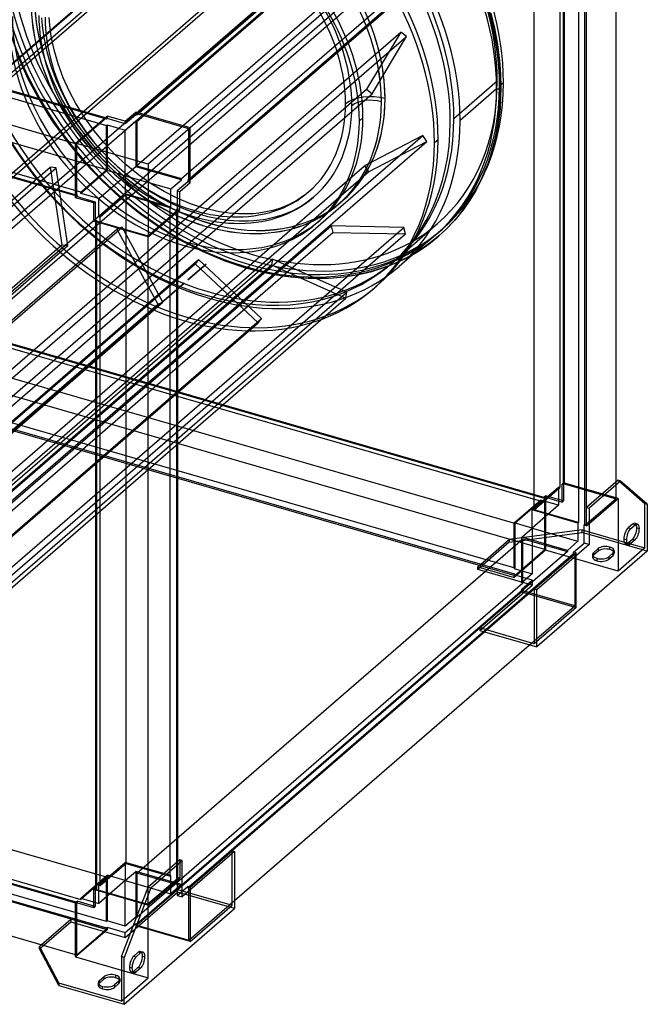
# Model space of a CAD drawing. Header units: millimetres. Extents: x -464 to 464, y -522 to 503.
# Tile 2 of 3: x 30 to 464, y -522 to 159. Entities that reach past the tile are written whole.
import ezdxf

# ---------------------------------------------------------------- set-up
doc = ezdxf.new("R2010")
doc.units = ezdxf.units.MM
doc.layers.add('MAIN-1', color=7, linetype='Continuous')

msp = doc.modelspace()

# ---------------------------------------------------------------- linework, layer by layer
at = {"layer": 'MAIN-1'}
for p, q in [((378.15, 324.72), (111.15, 93.49)), ((111.15, 89.16), (378.15, 320.39)), ((111.9, 95), (378.15, 325.58)), ((414.09, 315.21), (147.84, 84.63)), ((406.15, -161.99), (406.15, 300.47)), ((406.65, 300.9), (406.65, -161.56)), ((403.65, 298.3), (403.65, -164.16)), ((378.15, 289.64), (111.15, 58.41)), ((442.59, -160.37), (442.59, 289.52)), ((141.9, 49.54), (408.9, 280.77)), ((413.23, 279.52), (146.23, 48.29)), ((385.9, -179.53), (385.9, 282.93)), ((147.96, 48.79), (414.09, 279.27)), ((416.65, 274.05), (416.65, -188.4)), ((-95.2, 19.47), (192.3, 268.45)), ((-91.16, 19.85), (196.34, 268.84)), ((420.98, -189.65), (420.98, 272.23)), ((421.84, 271.98), (421.84, -189.9)), ((-126.91, -2.03), (160.59, 246.95)), ((-123.85, 0.15), (163.65, 249.13)), ((-372.48, 225.02), (89.23, 91.73)), ((89.98, 90.65), (-372.48, 224.15)), ((-372.48, 219.82), (89.98, 86.32)), ((-76.58, -34.42), (210.92, 214.57)), ((-72.54, -34.03), (214.96, 214.95)), ((-35.14, -31.27), (252.36, 217.71)), ((-30.82, -32.75), (256.68, 216.23)), ((68.73, 73.69), (-393.23, 207.05)), ((89.98, 55.58), (-372.48, 189.08)), ((-393.23, 171.11), (68.73, 37.75)), ((-392.73, 171.54), (69.73, 38.04)), ((72.23, 40.2), (-390.23, 173.7)), ((-37.86, -82.38), (249.64, 166.6)), ((-33.54, -83.85), (253.96, 165.13)), ((355.85, 164), (358.37, 153.7)), ((45.85, 155.22), (45.43, 160.82)), ((50.83, 155.6), (50.43, 161.01)), ((6.13, -98.13), (293.63, 150.85)), ((46.93, 147.14), (45.85, 155.22)), ((51.86, 147.97), (50.83, 155.6)), ((293.63, 150.85), (270.04, 111.36)), ((297.49, 147.77), (293.63, 150.85)), ((358.37, 153.7), (360.51, 142.44)), ((9.99, -101.21), (297.49, 147.77)), ((48.96, 137.37), (46.93, 147.14)), ((53.81, 138.57), (51.86, 147.97)), ((273.9, 108.28), (297.49, 147.77)), ((51.85, 127.36), (48.96, 137.37)), ((56.6, 128.92), (53.81, 138.57)), ((360.51, 142.44), (361.99, 131.24)), ((35.96, 118.41), (28.89, 134.03)), ((361.99, 131.24), (362.72, 121.79)), ((55.51, 117.48), (51.85, 127.36)), ((60.13, 119.37), (56.6, 128.92)), ((42.75, 105.62), (35.96, 118.41)), ((59.98, 107.58), (55.51, 117.48)), ((64.46, 109.8), (60.13, 119.37)), ((330.37, 91.11), (360.37, 117.09)), ((364.71, 115.84), (361.96, 113.46)), ((362.72, 121.79), (362.96, 112.6)), ((-17.46, -137.62), (270.04, 111.36)), ((68.65, 101.92), (64.46, 109.8)), ((270.04, 111.36), (273.9, 108.28)), ((359.96, 111.73), (334.71, 89.86)), ((362.96, 112.6), (362.31, 97.76)), ((-13.6, -140.7), (273.9, 108.28)), ((50.36, 93.06), (42.75, 105.62)), ((64.1, 99.8), (59.98, 107.58)), ((280.24, 102.7), (280.28, 102.74)), ((68.71, 92.14), (64.1, 99.8)), ((73.35, 94.17), (68.65, 101.92)), ((103.04, 89.19), (110.29, 95.47)), ((110.29, 95.47), (110.29, 93.74)), ((147.96, 84.59), (110.29, 95.47)), ((362.31, 97.76), (360.45, 83.76)), ((53.41, 88.44), (50.36, 93.06)), ((71.09, 88.51), (68.71, 92.14)), ((68.73, 73.98), (90.48, 92.82)), ((89.98, 91.52), (69.23, 73.55)), ((75.23, 91.31), (73.35, 94.17)), ((81.6, 82.52), (75.23, 91.31)), ((89.23, 91.73), (89.98, 91.52)), ((89.98, 90.65), (89.98, 91.52)), ((90.48, 91.08), (89.98, 90.65)), ((90.48, 92.82), (90.48, 91.08)), ((103.04, 89.19), (90.48, 92.82)), ((103.04, 87.46), (90.48, 91.08)), ((110.29, 93.74), (103.04, 87.46)), ((103.04, 83.13), (110.29, 89.41)), ((103.04, 87.46), (103.04, 89.19)), ((111.15, 93.49), (110.29, 93.74)), ((110.29, 89.41), (111.15, 89.16)), ((110.29, 89.41), (110.29, 57.8)), ((111.15, 94.35), (111.9, 95)), ((111.15, 94.35), (111.15, 93.49)), ((147.09, 83.98), (111.15, 94.35)), ((111.15, 89.16), (111.15, 58.41)), ((267.49, 91.66), (264.99, 89.49)), ((63.69, 74.26), (53.41, 88.44)), ((77.65, 79.46), (71.09, 88.51)), ((88.57, 74.13), (81.6, 82.52)), ((89.98, 86.32), (90.48, 86.75)), ((89.98, 55.58), (89.98, 86.32)), ((90.48, 86.75), (90.48, 55.14)), ((90.48, 86.75), (103.04, 83.13)), ((103.04, 51.52), (103.04, 83.13)), ((147.96, 84.59), (118.96, 59.48)), ((147.84, 84.63), (147.09, 83.98)), ((147.09, 48.04), (147.09, 83.98)), ((147.96, 46.92), (147.96, 84.59)), ((360.45, 83.76), (358.56, 74.83)), ((21.5, -169.55), (309, 79.43)), ((24.22, -173.7), (311.72, 75.28)), ((84.83, 70.81), (77.65, 79.46)), ((309, 79.43), (268.61, 58.39)), ((271.34, 54.24), (311.72, 75.28)), ((311.72, 75.28), (309, 79.43)), ((316.96, 74.49), (319.46, 76.66)), ((74.92, 60.73), (63.69, 74.26)), ((68.73, 36.31), (68.73, 73.98)), ((118.96, 59.48), (68.73, 73.98)), ((69.23, 73.55), (68.73, 73.69)), ((69.23, 73.55), (69.23, 37.61)), ((92.55, 62.65), (84.83, 70.81)), ((95.94, 66.34), (88.57, 74.13)), ((358.56, 74.83), (355.1, 62.96)), ((100.74, 55.07), (92.55, 62.65)), ((103.74, 59.09), (95.94, 66.34)), ((355.1, 62.96), (350.79, 51.92)), ((-94.1, -68.19), (51.01, 57.48)), ((-91.87, -70.52), (55.29, 56.92)), ((-18.89, -190.59), (268.61, 58.39)), ((51.01, 57.48), (59.14, 3.81)), ((55.29, 56.92), (51.01, 57.48)), ((63.42, 3.25), (55.29, 56.92)), ((72.23, 40.2), (89.98, 55.58)), ((90.48, 55.14), (72.23, 39.34)), ((86.8, 48.16), (74.92, 60.73)), ((103.04, 51.52), (90.48, 55.14)), ((109.37, 48.09), (100.74, 55.07)), ((110.29, 57.8), (103.04, 51.52)), ((112.24, 52.19), (103.74, 59.09)), ((141.9, 48.67), (110.29, 57.8)), ((111.15, 58.41), (141.9, 49.54)), ((118.96, 59.48), (118.96, 9.25)), ((268.61, 58.39), (271.34, 54.24)), ((-16.16, -194.74), (271.34, 54.24)), ((84.79, 35.71), (103.04, 51.52)), ((99.4, 36.47), (86.8, 48.16)), ((103.04, 51.52), (103.04, 38.96)), ((103.04, 51.52), (134.65, 42.39)), ((118.27, 41.84), (109.37, 48.09)), ((121.01, 46.02), (112.24, 52.19)), ((134.65, 42.39), (141.9, 48.67)), ((141.9, 48.67), (141.9, 49.54)), ((146.23, 48.29), (146.23, 47.42)), ((146.23, 48.29), (147.09, 48.04)), ((147.09, 48.04), (147.96, 48.79)), ((350.79, 51.92), (345.55, 41.42)), ((127.51, 36.26), (118.27, 41.84)), ((129.94, 40.63), (121.01, 46.02)), ((134.65, 29.84), (134.65, 42.39)), ((146.23, 47.42), (138.98, 41.14)), ((138.98, 41.14), (138.98, 28.59)), ((138.98, 41.14), (140.71, 40.64)), ((140.71, 40.64), (147.96, 46.92)), ((147.96, 46.92), (146.23, 47.42)), ((345.55, 41.42), (341.46, 34.63)), ((68.73, 37.75), (69.23, 37.61)), ((69.73, 37.17), (68.73, 36.31)), ((81.29, 32.68), (68.73, 36.31)), ((69.23, 37.61), (69.73, 38.04)), ((69.73, 38.04), (69.73, 37.17)), ((69.73, 37.17), (82.29, 33.55)), ((72.23, 39.34), (72.23, 40.2)), ((84.79, 35.71), (72.23, 39.34)), ((103.04, 38.96), (84.79, 23.16)), ((84.79, 23.16), (84.79, 35.71)), ((103.4, 38.28), (85.65, 22.91)), ((113.16, 25.29), (99.4, 36.47)), ((134.65, 29.84), (103.04, 38.96)), ((134.15, 29.4), (103.4, 38.28)), ((103.4, 38.28), (103.4, -424.18)), ((136.81, 31.51), (127.51, 36.26)), ((138.92, 36.05), (129.94, 40.63)), ((148.1, 32.19), (138.92, 36.05)), ((140.71, 28.09), (140.71, 40.64)), ((222.34, 34.83), (219.49, 33.19)), ((225.05, 36.6), (222.34, 34.83)), ((227.63, 38.49), (225.05, 36.6)), ((230.11, 40.52), (227.63, 38.49)), ((230.7, 34.54), (227.9, 32.49)), ((233.38, 36.74), (230.7, 34.54)), ((253.2, 34.06), (253.16, 34.03)), ((341.46, 34.63), (337.02, 28.25)), ((81.29, 32.68), (82.29, 33.55)), ((81.29, 20.12), (81.29, 32.68)), ((82.29, 33.55), (82.29, 20.99)), ((118.59, 9.93), (139.34, 27.9)), ((118.96, 9.25), (140.71, 28.09)), ((134.15, 29.4), (134.65, 29.84)), ((134.15, -433.05), (134.15, 29.4)), ((146.34, 27.51), (136.81, 31.51)), ((138.98, 28.59), (138.48, 28.15)), ((139.34, 27.9), (138.48, 28.15)), ((138.48, 28.15), (138.48, -434.3)), ((140.71, 28.09), (138.98, 28.59)), ((139.34, 26.9), (139.34, 27.9)), ((155.71, 24.4), (146.34, 27.51)), ((157.09, 29.2), (148.1, 32.19)), ((161.27, 28.08), (157.09, 29.2)), ((168.18, 26.6), (161.27, 28.08)), ((206.14, 27.81), (202.71, 26.94)), ((209.72, 28.92), (206.14, 27.81)), ((213.14, 30.2), (209.72, 28.92)), ((216.4, 31.62), (213.14, 30.2)), ((219.49, 33.19), (216.4, 31.62)), ((221.89, 28.8), (218.54, 27.11)), ((224.96, 30.58), (221.89, 28.8)), ((227.9, 32.49), (224.96, 30.58)), ((250.65, 31.88), (250.69, 31.91)), ((337.02, 28.25), (331.04, 20.87)), ((82.29, 20.99), (81.29, 20.12)), ((82.29, 20.99), (83.15, 20.74)), ((83.15, 20.74), (82.65, 20.31)), ((83.15, 20.74), (83.15, -441.72)), ((85.65, 22.91), (84.79, 23.16)), ((85.65, -439.55), (85.65, 22.91)), ((127.42, 15.26), (113.16, 25.29)), ((139.34, -423), (139.34, 26.9)), ((160.18, 23.2), (155.71, 24.4)), ((167.35, 21.67), (160.18, 23.2)), ((174.27, 20.66), (167.35, 21.67)), ((174.83, 25.63), (168.18, 26.6)), ((181.51, 20.11), (174.27, 20.66)), ((181.67, 25.11), (174.83, 25.63)), ((188.16, 25.09), (181.67, 25.11)), ((191.51, 25.27), (188.16, 25.09)), ((195.4, 25.66), (191.51, 25.27)), ((196.03, 20.7), (191.89, 20.29)), ((199.14, 26.22), (195.4, 25.66)), ((200.02, 21.3), (196.03, 20.7)), ((202.71, 26.94), (199.14, 26.22)), ((203.84, 22.07), (200.02, 21.3)), ((207.52, 23), (203.84, 22.07)), ((211.36, 24.2), (207.52, 23)), ((215.04, 25.57), (211.36, 24.2)), ((218.54, 27.11), (215.04, 25.57)), ((235.4, 18.66), (237.9, 20.83)), ((331.04, 20.87), (324.56, 14.07)), ((-59.44, -121.09), (97.17, 14.54)), ((-58.9, -122.46), (100.81, 15.85)), ((-41.91, -232.14), (245.59, 16.85)), ((8.29, -233.18), (295.79, 15.81)), ((118.96, 9.25), (81.29, 20.12)), ((82.65, 20.31), (118.59, 9.93)), ((82.65, 19.73), (82.65, 20.31)), ((82.65, -442.15), (82.65, 19.73)), ((100.81, 15.85), (97.17, 14.54)), ((97.17, 14.54), (125.47, -37.21)), ((129.11, -35.9), (100.81, 15.85)), ((142.03, 6.44), (127.42, 15.26)), ((161.5, 18.61), (161.54, 18.65)), ((188.39, 20.09), (181.51, 20.11)), ((191.89, 20.29), (188.39, 20.09)), ((245.59, 16.85), (246.71, 12.34)), ((295.79, 15.81), (245.59, 16.85)), ((289.16, -7.54), (319.16, 18.44)), ((296.91, 11.3), (295.79, 15.81)), ((322.43, 14.66), (319.68, 12.28)), ((324.56, 14.07), (319.99, 9.9)), ((-40.79, -236.64), (246.71, 12.34)), ((9.41, -237.68), (296.91, 11.3)), ((118.59, 9.93), (118.59, 9.36)), ((118.59, 9.36), (118.59, -441.6)), ((246.71, 12.34), (296.91, 11.3)), ((317.68, 10.54), (292.43, -11.32)), ((319.98, 9.89), (315.17, 5.95)), ((-228.36, -245.17), (59.14, 3.81)), ((-65.27, -108.19), (63.42, 3.25)), ((59.14, 3.81), (63.42, 3.25)), ((156.83, -1.11), (142.03, 6.44)), ((310.14, 2.26), (304.88, -1.17)), ((315.17, 5.95), (310.14, 2.26)), ((-82.54, -255.07), (204.96, -6.08)), ((-52.11, -184.72), (153.75, -6.44)), ((153.75, -6.44), (151.39, -9.39)), ((197.33, -47.32), (153.75, -6.44)), ((172.08, -7.51), (156.83, -1.11)), ((204.96, -6.08), (204.29, -10.17)), ((256.29, -29.03), (204.96, -6.08)), ((299.38, -4.34), (293.43, -7.36)), ((304.88, -1.17), (299.38, -4.34)), ((-136.11, -258.37), (151.39, -9.39)), ((-83.21, -259.15), (204.29, -10.17)), ((159, -9.53), (146.25, -20.57)), ((146.25, -20.57), (159, -9.53)), ((146.25, -20.57), (159, -9.53)), ((146.25, -20.57), (159, -9.53)), ((151.39, -9.39), (194.97, -50.27)), ((187.2, -12.53), (172.08, -7.51)), ((194.28, -14.43), (187.2, -12.53)), ((204.29, -10.17), (255.61, -33.11)), ((280.74, -12.49), (274, -14.58)), ((287.21, -10.08), (280.74, -12.49)), ((293.43, -7.36), (287.21, -10.08)), ((206.09, -16.96), (194.28, -14.43)), ((217.6, -18.65), (206.09, -16.96)), ((229.59, -19.56), (217.6, -18.65)), ((241.11, -19.59), (229.59, -19.56)), ((247.14, -19.26), (241.11, -19.59)), ((254.18, -18.56), (247.14, -19.26)), ((261.02, -17.53), (254.18, -18.56)), ((267.61, -16.2), (261.02, -17.53)), ((274, -14.58), (267.61, -16.2)), ((143.75, -22.73), (-143.75, -271.72)), ((-143.75, -271.72), (143.75, -22.73)), ((-143.75, -271.71), (143.75, -22.73)), ((-143.75, -271.72), (143.75, -22.73)), ((274.68, -26.69), (277.18, -24.53)), ((-31.89, -282.09), (255.61, -33.11)), ((-31.21, -278.01), (256.29, -29.03)), ((255.61, -33.11), (256.29, -29.03)), ((-162.03, -286.19), (125.47, -37.21)), ((-158.39, -284.88), (129.11, -35.9)), ((390.23, -173.7), (-72.23, -40.2)), ((-69.73, -38.04), (392.73, -171.54)), ((-69.23, -37.61), (393.23, -171.11)), ((125.47, -37.21), (129.11, -35.9)), ((-90.17, -296.3), (197.33, -47.32)), ((194.97, -50.27), (197.33, -47.32)), ((-92.53, -299.25), (194.97, -50.27)), ((372.48, -189.08), (-89.98, -55.58)), ((393.23, -207.05), (-69.23, -73.55)), ((-89.98, -86.32), (372.48, -219.82)), ((372.48, -224.15), (-89.98, -90.65)), ((-89.98, -91.52), (372.48, -225.02)), ((405.29, -161.74), (406.29, -160.87)), ((405.29, -161.74), (406.15, -161.99)), ((405.29, -174.3), (405.29, -161.74)), ((406.15, -161.99), (406.65, -161.56)), ((406.29, -160.87), (406.29, -173.43)), ((443.96, -171.75), (406.29, -160.87)), ((406.65, -161.56), (442.59, -171.93)), ((443.96, -159.19), (422.21, -178.03)), ((445.69, -159.69), (423.94, -178.53)), ((442.59, -171.93), (442.59, -160.37)), ((443.96, -159.19), (462.46, -175.21)), ((445.69, -159.69), (443.96, -159.19)), ((464.19, -175.71), (445.69, -159.69)), ((384.54, -179.71), (402.79, -163.91)), ((385.9, -179.53), (403.65, -164.16)), ((392.73, -170.67), (393.73, -169.81)), ((393.73, -169.81), (393.73, -207.48)), ((406.29, -173.43), (393.73, -169.81)), ((403.65, -164.16), (402.79, -163.91)), ((402.79, -163.91), (402.79, -176.46)), ((371.98, -188.64), (390.23, -172.84)), ((390.23, -173.7), (372.48, -189.08)), ((402.79, -176.46), (384.54, -192.27)), ((390.23, -172.84), (390.23, -173.7)), ((402.79, -176.46), (390.23, -172.84)), ((392.73, -170.67), (405.29, -174.3)), ((392.73, -171.54), (392.73, -170.67)), ((393.23, -171.11), (392.73, -171.54)), ((393.23, -207.05), (393.23, -171.11)), ((406.29, -173.43), (405.29, -174.3)), ((422.21, -190.59), (443.96, -171.75)), ((442.59, -171.93), (422.21, -189.59)), ((443.96, -171.75), (443.96, -221.98)), ((462.46, -205.96), (462.46, -175.21)), ((462.46, -175.21), (464.19, -175.71)), ((464.19, -175.71), (464.19, -208.19)), ((384.54, -192.27), (384.54, -179.71)), ((416.15, -188.84), (384.54, -179.71)), ((416.65, -188.4), (385.9, -179.53)), ((422.21, -190.59), (422.21, -178.03)), ((422.21, -178.03), (423.94, -178.53)), ((423.94, -178.53), (423.94, -203.64)), ((371.98, -220.25), (371.98, -188.64)), ((384.54, -192.27), (371.98, -188.64)), ((372.48, -189.08), (372.48, -219.82)), ((416.65, -188.4), (416.15, -188.84)), ((416.15, -188.84), (416.15, -201.39)), ((420.48, -190.09), (420.98, -189.65)), ((420.48, -202.64), (420.48, -190.09)), ((422.21, -190.59), (420.48, -190.09)), ((421.84, -189.9), (420.98, -189.65)), ((422.21, -189.59), (421.84, -189.9)), ((453.96, -189.5), (450.96, -192.1)), ((452.69, -192.6), (455.69, -190)), ((455.69, -190), (453.96, -189.5)), ((457.35, -189.43), (455.62, -188.93)), ((419.16, -193.46), (368.61, -200.23)), ((368.61, -201.96), (419.16, -195.19)), ((377.29, -198.55), (384.54, -192.27)), ((384.54, -192.27), (384.54, -223.88)), ((384.54, -192.27), (416.15, -201.39)), ((419.16, -193.46), (449.97, -202.35)), ((419.16, -195.19), (419.16, -193.46)), ((464.19, -208.19), (419.16, -195.19)), ((450.96, -192.1), (452.69, -192.6)), ((456.96, -192.1), (458.69, -192.6)), ((111.15, -430.89), (378.15, -199.66)), ((346.86, -219.06), (368.61, -200.23)), ((368.61, -201.96), (346.86, -220.8)), ((368.61, -200.23), (368.61, -201.96)), ((377.29, -230.16), (377.29, -198.55)), ((408.9, -207.67), (377.29, -198.55)), ((378.15, -230.41), (378.15, -199.66)), ((378.15, -199.66), (408.9, -208.54)), ((423.94, -203.64), (387.69, -235.04)), ((416.15, -201.39), (408.9, -207.67)), ((413.23, -208.92), (420.48, -202.64)), ((423.94, -203.64), (420.48, -202.64)), ((449.69, -200.4), (447.96, -199.9)), ((451.03, -203.56), (449.29, -203.06)), ((449.97, -202.35), (450.83, -202.6)), ((450.83, -202.6), (462.46, -205.96)), ((450.96, -202.49), (453.96, -199.9)), ((452.69, -202.99), (450.96, -202.49)), ((455.69, -200.4), (452.69, -202.99)), ((453.96, -199.9), (455.69, -200.4)), ((408.9, -208.54), (141.9, -439.77)), ((146.98, -440.37), (413.23, -209.79)), ((414.09, -210.04), (147.84, -440.62)), ((393.73, -207.48), (371.98, -226.31)), ((372.48, -225.02), (393.23, -207.05)), ((385.96, -234.54), (414.96, -209.42)), ((464.19, -208.19), (387.69, -274.44)), ((443.96, -221.98), (393.73, -207.48)), ((408.9, -207.67), (408.9, -208.54)), ((414.96, -209.42), (413.23, -208.92)), ((413.23, -209.79), (413.23, -208.92)), ((413.23, -209.79), (414.09, -210.04)), ((414.09, -210.04), (414.09, -210.17)), ((414.09, -210.17), (414.09, -245.98)), ((414.96, -247.09), (414.96, -209.42)), ((426.34, -210.54), (426.34, -212.27)), ((427.14, -209.04), (430.14, -206.44)), ((430.14, -208.18), (427.14, -210.77)), ((427.14, -210.77), (427.14, -209.04)), ((430.14, -206.44), (430.14, -208.18)), ((440.53, -209.44), (437.53, -212.04)), ((438.34, -207.08), (438.34, -205.34)), ((440.53, -211.18), (440.53, -209.44)), ((441.34, -207.94), (441.34, -209.68)), ((462.46, -205.96), (443.96, -221.98)), ((429.34, -213.14), (429.34, -214.87)), ((437.53, -213.77), (440.53, -211.18)), ((437.53, -212.04), (437.53, -213.77)), ((346.86, -219.06), (371.98, -226.31)), ((346.86, -220.8), (346.86, -219.06)), ((384.54, -231.67), (346.86, -220.8)), ((372.48, -219.82), (371.98, -220.25)), ((371.98, -220.25), (384.54, -223.88)), ((371.98, -224.58), (372.48, -224.15)), ((371.98, -226.31), (371.98, -224.58)), ((384.54, -228.21), (371.98, -224.58)), ((372.48, -224.15), (372.48, -225.02)), ((384.54, -223.88), (377.29, -230.16)), ((378.15, -230.41), (111.15, -461.64)), ((377.29, -234.49), (384.54, -228.21)), ((377.29, -230.16), (378.15, -230.41)), ((384.54, -228.21), (384.54, -231.67)), ((111.15, -465.97), (378.15, -234.74)), ((378.15, -235.6), (111.15, -466.83)), ((348.29, -263.07), (384.54, -231.67)), ((377.29, -236.22), (348.29, -261.33)), ((377.29, -236.22), (377.29, -234.49)), ((378.15, -234.74), (377.29, -234.49)), ((377.29, -236.22), (414.96, -247.09)), ((378.15, -235.6), (378.15, -234.74)), ((414.09, -245.98), (378.15, -235.6)), ((387.69, -235.04), (385.96, -234.54)), ((385.96, -234.54), (385.96, -272.21)), ((387.69, -274.44), (387.69, -235.04)), ((385.96, -270.34), (414.09, -245.98)), ((414.96, -247.09), (385.96, -272.21)), ((384.34, -271.74), (348.29, -261.33)), ((348.29, -261.33), (348.29, -263.07)), ((348.29, -263.07), (382.84, -273.04)), ((178.69, -449.84), (385.96, -270.34)), ((385.96, -272.21), (384.34, -271.74)), ((382.84, -273.04), (387.69, -274.44)), ((89.98, -433.73), (-372.48, -300.23)), ((-393.23, -318.2), (68.73, -451.55)), ((68.98, -451.05), (-392.73, -317.77)), ((-390.23, -315.6), (72.23, -449.1)), ((89.98, -464.47), (-372.48, -330.97)), ((-372.48, -335.3), (89.98, -468.8)), ((-372.48, -336.17), (89.98, -469.67)), ((68.73, -487.49), (-393.23, -354.14)), ((140.71, -421.81), (118.96, -440.65)), ((120.69, -441.15), (142.44, -422.31)), ((140.71, -421.81), (140.71, -434.37)), ((142.44, -422.31), (140.71, -421.81)), ((178.69, -416.04), (142.44, -447.43)), ((142.44, -447.43), (142.44, -422.31)), ((147.96, -440.65), (176.96, -415.54)), ((176.96, -415.54), (178.69, -416.04)), ((176.96, -453.21), (176.96, -415.54)), ((178.69, -416.04), (178.69, -455.44)), ((84.79, -439.3), (103.04, -423.5)), ((85.65, -439.55), (103.4, -424.18)), ((103.04, -423.5), (103.04, -436.05)), ((134.65, -432.62), (103.04, -423.5)), ((103.4, -424.18), (134.15, -433.05)), ((139.34, -434.55), (139.34, -423)), ((72.23, -448.23), (90.48, -432.43)), ((89.98, -433.73), (72.23, -449.1)), ((89.98, -464.47), (89.98, -433.73)), ((90.48, -432.43), (90.48, -464.04)), ((103.04, -436.05), (90.48, -432.43)), ((103.04, -436.05), (110.29, -429.78)), ((110.29, -429.78), (110.29, -461.39)), ((141.9, -438.9), (110.29, -429.78)), ((111.15, -430.89), (111.15, -461.64)), ((141.9, -439.77), (111.15, -430.89)), ((139.34, -434.55), (118.59, -452.52)), ((118.96, -453.21), (140.71, -434.37)), ((134.65, -432.62), (134.15, -433.05)), ((134.65, -445.18), (134.65, -432.62)), ((138.48, -434.3), (138.98, -433.87)), ((138.48, -434.3), (139.34, -434.55)), ((138.98, -433.87), (138.98, -446.43)), ((140.71, -434.37), (138.98, -433.87)), ((81.29, -442.33), (82.29, -441.47)), ((114.61, -451.95), (81.29, -442.33)), ((81.29, -454.89), (81.29, -442.33)), ((82.65, -441.57), (82.29, -441.47)), ((82.29, -441.47), (82.29, -454.02)), ((83.15, -441.72), (82.65, -441.57)), ((82.65, -442.15), (83.15, -441.72)), ((114.81, -451.43), (82.65, -442.15)), ((103.04, -436.05), (84.79, -451.86)), ((84.79, -439.3), (85.65, -439.55)), ((84.79, -451.86), (84.79, -439.3)), ((100.46, -488.71), (118.96, -440.65)), ((120.69, -441.15), (102.19, -489.21)), ((103.04, -467.66), (103.04, -436.05)), ((103.04, -436.05), (134.65, -445.18)), ((139.29, -442.33), (110.29, -467.45)), ((118.59, -441.6), (118.59, -452.52)), ((118.96, -440.65), (120.69, -441.15)), ((141.9, -438.9), (134.65, -445.18)), ((139.29, -442.33), (176.96, -453.21)), ((139.29, -444.06), (139.29, -442.33)), ((141.9, -439.77), (141.9, -438.9)), ((142.44, -443.43), (146.23, -440.15)), ((147.96, -440.65), (146.23, -440.15)), ((146.23, -440.15), (146.23, -441.02)), ((146.23, -441.02), (146.98, -440.37)), ((147.09, -441.27), (146.23, -441.02)), ((147.84, -440.62), (147.09, -441.27)), ((147.09, -477.21), (147.09, -441.27)), ((147.96, -440.65), (147.96, -478.32)), ((72.23, -448.23), (84.79, -451.86)), ((72.23, -449.1), (72.23, -448.23)), ((103.04, -475.46), (139.29, -444.06)), ((138.98, -446.43), (142.44, -443.43)), ((138.98, -446.43), (142.44, -447.43)), ((178.69, -455.44), (139.29, -444.06)), ((68.73, -451.27), (69.73, -450.4)), ((68.73, -488.94), (68.73, -451.27)), ((81.29, -454.89), (68.73, -451.27)), ((68.73, -451.55), (69.23, -451.7)), ((69.73, -451.27), (68.98, -451.05)), ((69.73, -451.27), (69.23, -451.7)), ((69.23, -451.7), (69.23, -487.64)), ((69.73, -450.4), (69.73, -451.27)), ((81.29, -453.74), (69.73, -450.4)), ((82.29, -454.02), (81.29, -453.74)), ((82.29, -454.02), (81.29, -454.89)), ((102.19, -521.69), (178.69, -455.44)), ((118.96, -453.21), (114.61, -451.95)), ((118.59, -452.52), (114.81, -451.43)), ((118.96, -503.44), (118.96, -453.21)), ((147.09, -477.21), (178.69, -449.84)), ((147.96, -478.32), (176.96, -453.21)), ((44.86, -480.6), (65.36, -462.85)), ((90.48, -470.1), (65.36, -462.85)), ((65.36, -462.85), (65.36, -464.58)), ((110.29, -461.39), (103.04, -467.66)), ((111.15, -461.64), (110.29, -461.39)), ((43.61, -483.42), (65.36, -464.58)), ((65.36, -464.58), (103.04, -475.46)), ((69.23, -487.64), (89.98, -469.67)), ((90.48, -464.04), (89.98, -464.47)), ((89.98, -468.8), (90.48, -468.37)), ((89.98, -469.67), (89.98, -468.8)), ((103.04, -467.66), (90.48, -464.04)), ((90.48, -468.37), (103.04, -471.99)), ((90.48, -468.37), (90.48, -470.1)), ((103.04, -471.99), (110.29, -465.72)), ((110.29, -465.72), (110.29, -467.45)), ((110.29, -465.72), (111.15, -465.97)), ((147.96, -478.32), (110.29, -467.45)), ((111.15, -465.97), (111.15, -466.83)), ((111.15, -466.83), (147.09, -477.21)), ((90.48, -470.1), (68.73, -488.94)), ((103.04, -475.46), (103.04, -471.99)), ((43.61, -481.69), (44.86, -480.6)), ((43.61, -481.69), (57.16, -506.96)), ((43.61, -483.42), (43.61, -481.69)), ((57.16, -508.69), (43.61, -483.42)), ((69.23, -487.64), (68.73, -487.49)), ((68.73, -488.94), (100.46, -498.1)), ((100.46, -488.71), (100.46, -519.46)), ((102.19, -489.21), (100.46, -488.71)), ((102.19, -521.69), (102.19, -489.21)), ((111.96, -485.68), (108.96, -488.28)), ((108.96, -488.28), (110.69, -488.78)), ((110.69, -488.78), (113.69, -486.18)), ((113.69, -486.18), (111.96, -485.68)), ((113.62, -485.12), (115.35, -485.62)), ((114.96, -488.28), (116.69, -488.78)), ((107.69, -496.58), (105.96, -496.08)), ((108.96, -498.67), (111.96, -496.08)), ((113.69, -496.58), (110.69, -499.17)), ((111.96, -496.08), (113.69, -496.58)), ((85.14, -505.22), (88.14, -502.62)), ((88.14, -502.62), (88.14, -504.36)), ((96.34, -501.53), (96.34, -503.26)), ((100.46, -498.1), (118.96, -503.44)), ((100.46, -519.46), (118.96, -503.44)), ((107.29, -499.24), (109.03, -499.74)), ((110.69, -499.17), (108.96, -498.67)), ((100.46, -519.46), (57.16, -506.96)), ((57.16, -506.96), (57.16, -508.69)), ((57.16, -508.69), (102.19, -521.69)), ((84.34, -506.72), (84.34, -508.45)), ((88.14, -504.36), (85.14, -506.95)), ((85.14, -506.95), (85.14, -505.22)), ((87.34, -511.05), (87.34, -509.32)), ((98.53, -505.62), (95.53, -508.22)), ((95.53, -509.95), (98.53, -507.36)), ((95.53, -508.22), (95.53, -509.95)), ((98.53, -507.36), (98.53, -505.62)), ((99.34, -504.12), (99.34, -505.86))]:
    msp.add_line(p, q, dxfattribs=at)
for centre, major_axis, ratio, start_param, end_param in [((187.75, 162.6), (132.24, -152.7), 0.75, 0.713724, 3.141533), ((188.75, 163.46), (130.93, -151.19), 0.75, 0.713724, 3.141593), ((191.5, 165.84), (130.93, -151.19), 0.75, 0.713724, 3.141593), ((186.75, 161.73), (-130.93, 151.19), 0.75, -2.427868, 0), ((191.5, 165.84), (-127.66, 147.41), 0.75, -2.427868, 0), ((159, 137.7), (127.66, -147.41), 0.75, 0.713724, 3.855317), ((161.5, 139.86), (-130.93, 151.19), 0.75, -2.427868, 0), ((161.5, 139.86), (-127.66, 147.41), 0.75, -2.427868, 0), ((143.75, 124.49), (-130.93, 151.19), 0.75, -2.427868, 0), ((146.25, 126.66), (130.93, -151.19), 0.75, 0.713724, 3.141593), ((159, 137.7), (91.64, -105.82), 0.75, 0.713724, 3.141593), ((159.04, 137.74), (91.64, -105.82), 0.75, 0.713724, 3.141593), ((143.75, 124.49), (91.65, -105.83), 0.75, 0.713724, 3.141593), ((146.25, 126.66), (-91.65, 105.83), 0.75, -2.427868, 0), ((161.5, 139.86), (-91.66, 105.84), 0.75, -3.141592, -0.857072), ((161.54, 139.9), (91.66, -105.84), 0.75, 0.713724, 2.284521), ((161.5, 139.86), (-91.66, 105.84), 0.75, 0, 2.284521), ((151.54, 131.24), (81.84, -94.5), 0.75, 0.713724, 3.141533), ((151.54, 131.24), (78.56, -90.72), 0.75, 0.713724, 3.141533), ((143.75, 124.49), (91.65, -105.83), 0.75, -3.141592, -2.427868), ((187.75, 162.6), (132.24, -152.7), 0.75, -2.427868, -0.000059), ((186.75, 161.73), (-130.93, 151.19), 0.75, 0.713724, 3.141593), ((188.75, 163.46), (130.93, -151.19), 0.75, -2.427868, 0), ((191.5, 165.84), (130.93, -151.19), 0.75, -2.427868, 0), ((191.5, 165.84), (-127.66, 147.41), 0.75, 0.713724, 3.141593), ((161.5, 139.86), (-130.93, 151.19), 0.75, 0.713724, 3.141593), ((159, 137.7), (127.66, -147.41), 0.75, -2.427868, 0.713724), ((161.5, 139.86), (-127.66, 147.41), 0.75, 0.713724, 3.141593), ((143.75, 124.49), (-130.93, 151.19), 0.75, 0.713724, 3.141593), ((146.25, 126.66), (130.93, -151.19), 0.75, -2.427868, 0), ((159, 137.7), (91.64, -105.82), 0.75, -2.427868, 0), ((159.04, 137.74), (91.64, -105.82), 0.75, -2.427868, -0.00056), ((161.54, 139.9), (91.66, -105.84), 0.75, -2.427868, -0.857072), ((143.75, 124.49), (91.65, -105.83), 0.75, -2.427868, 0), ((146.25, 126.66), (-91.65, 105.83), 0.75, 0.713724, 3.141593), ((151.54, 131.24), (81.84, -94.5), 0.75, -2.427868, -0.000059), ((151.54, 131.24), (78.56, -90.72), 0.75, -2.427868, -0.000059), ((191.5, 165.84), (-127.66, 147.41), 0.75, -3.141592, -2.427868), ((191.5, 165.84), (130.93, -151.19), 0.75, 0, 0.713724), ((186.75, 161.73), (-130.93, 151.19), 0.75, -3.141592, -2.427868), ((188.75, 163.46), (130.93, -151.19), 0.75, 0, 0.713724), ((187.75, 162.6), (132.24, -152.7), 0.75, 0, 0.713724), ((360.96, 112.6), (-2, 0), 0.5, 1.047198, 2.617994), ((360.96, 112.6), (-2, 0), 0.5, 2.617994, 4.18879), ((159, 137.7), (91.64, -105.82), 0.75, 0, 0.713724), ((159.04, 137.74), (91.64, -105.82), 0.75, 0, 0.713724), ((161.54, 139.9), (91.66, -105.84), 0.75, 0, 0.713724), ((272.8, 96.24), (-20, 0), 0.5, -2.094395, -0.523599), ((272.8, 96.24), (-15, 0), 0.5, -2.093062, -0.523599), ((151.54, 131.24), (78.56, -90.72), 0.75, -0.000059, 0.713724), ((151.54, 131.24), (81.84, -94.5), 0.75, -0.000059, 0.713724), ((143.75, 124.49), (91.65, -105.83), 0.75, 0, 0.713724), ((146.25, 126.66), (-91.65, 105.83), 0.75, -3.141592, -2.427868), ((161.5, 139.86), (-127.66, 147.41), 0.75, -3.141592, -2.427868), ((161.5, 139.86), (-130.93, 151.19), 0.75, -3.141592, -2.427868), ((146.25, 126.66), (130.93, -151.19), 0.75, 0, 0.713724), ((143.75, 124.49), (-130.93, 151.19), 0.75, -3.141592, -2.427868), ((161.54, 139.9), (91.66, -105.84), 0.75, -0.857072, 0), ((161.5, 139.86), (-91.66, 105.84), 0.75, 2.284521, 3.141593), ((159.04, 137.74), (91.64, -105.82), 0.75, -0.00056, 0), ((159, -9.53), (0.000655, -0.000756), 0.75, 0.713724, 3.855317), ((159, -9.53), (0.000655, -0.000756), 0.75, -2.427868, 0.713724), ((143.75, -22.73), (0.000655, -0.000756), 0.75, 0.713724, 3.855317), ((143.75, -22.73), (0.000655, -0.000756), 0.75, -2.427868, 0.713724), ((146.25, -20.57), (-0.000655, 0.000756), 0.75, -2.427868, 0.713724), ((146.25, -20.57), (-0.000655, 0.000756), 0.75, 0.713724, 3.855317), ((453.96, -194.7), (-1.66, -5.76), 0.433013, -3.141586, -2.55359), ((453.96, -194.7), (-1.66, -5.76), 0.433013, 2.787097, 3.141599), ((455.69, -195.2), (1.66, 5.76), 0.433013, 0.000007, 0.588003), ((453.96, -194.7), (-1.66, -5.76), 0.433013, 2.158799, 2.787097), ((455.69, -195.2), (1.66, 5.76), 0.433013, -0.982794, 0.000007), ((450.96, -197.3), (-1.66, -5.76), 0.433013, -2.55359, -0.982794), ((452.69, -197.8), (1.66, 5.76), 0.433013, 0.588003, 2.158799), ((453.96, -194.7), (-1.66, -5.76), 0.433013, 0.588003, 2.158799), ((455.69, -195.2), (1.66, 5.76), 0.433013, -2.55359, -0.982794), ((450.96, -197.3), (-1.66, -5.76), 0.433013, -0.982794, 0.000007), ((450.96, -197.3), (-1.66, -5.76), 0.433013, 0.000007, 0.354496), ((452.69, -197.8), (1.66, 5.76), 0.433013, 2.158799, 3.141599), ((450.96, -197.3), (-1.66, -5.76), 0.433013, 0.354496, 0.588003), ((452.69, -197.8), (1.66, 5.76), 0.433013, -3.141586, -2.55359), ((432.34, -210.54), (-6, 0), 0.5, -0.523599, -0.000094), ((432.34, -210.54), (-6, 0), 0.5, -0.000094, 1.047198), ((432.34, -212.27), (6, 0), 0.5, 2.617994, 3.141499), ((435.34, -207.94), (-6, 0), 0.5, -2.094395, -0.523599), ((435.34, -209.68), (6, 0), 0.5, 1.047198, 2.617994), ((435.34, -207.94), (-6, 0), 0.5, 3.141499, 4.18879), ((435.34, -209.68), (6, 0), 0.5, -0.000094, 1.047198), ((435.34, -207.94), (-6, 0), 0.5, 2.617994, 3.141499), ((435.34, -209.68), (6, 0), 0.5, -0.523599, -0.000094), ((432.34, -212.27), (6, 0), 0.5, 3.141499, 4.18879), ((432.34, -210.54), (-6, 0), 0.5, 1.047198, 2.617994), ((432.34, -212.27), (6, 0), 0.5, -2.094395, -0.523599), ((108.96, -493.48), (-1.66, -5.76), 0.433013, -2.55359, -0.982794), ((110.69, -493.98), (1.66, 5.76), 0.433013, 0.588003, 2.158799), ((111.96, -490.88), (-1.66, -5.76), 0.433013, -3.141586, -2.55359), ((111.96, -490.88), (-1.66, -5.76), 0.433013, 0.588003, 2.158799), ((111.96, -490.88), (-1.66, -5.76), 0.433013, 2.787097, 3.141599), ((113.69, -491.38), (1.66, 5.76), 0.433013, 0.000007, 0.588003), ((113.69, -491.38), (1.66, 5.76), 0.433013, -2.55359, -0.982794), ((111.96, -490.88), (-1.66, -5.76), 0.433013, 2.158799, 2.787097), ((113.69, -491.38), (1.66, 5.76), 0.433013, -0.982794, 0.000007), ((108.96, -493.48), (-1.66, -5.76), 0.433013, -0.982794, 0.000007), ((110.69, -493.98), (1.66, 5.76), 0.433013, 2.158799, 3.141599), ((93.34, -504.12), (-6, 0), 0.5, -2.094395, -0.523599), ((93.34, -505.86), (6, 0), 0.5, 1.047198, 2.617994), ((93.34, -504.12), (-6, 0), 0.5, 3.141499, 4.18879), ((93.34, -505.86), (6, 0), 0.5, 0.292994, 1.047198), ((108.96, -493.48), (-1.66, -5.76), 0.433013, 0.000007, 0.354496), ((108.96, -493.48), (-1.66, -5.76), 0.433013, 0.354496, 0.588003), ((110.69, -493.98), (1.66, 5.76), 0.433013, -3.141586, -2.55359), ((90.34, -506.72), (-6, 0), 0.5, -0.523599, -0.000094), ((90.34, -506.72), (-6, 0), 0.5, -0.000094, 1.047198), ((90.34, -508.45), (6, 0), 0.5, 2.8486, 3.141499), ((90.34, -508.45), (6, 0), 0.5, 3.141499, 4.18879), ((90.34, -508.45), (6, 0), 0.5, 2.617994, 2.8486), ((90.34, -506.72), (-6, 0), 0.5, 1.047198, 2.617994), ((90.34, -508.45), (6, 0), 0.5, -2.094395, -0.523599), ((93.34, -504.12), (-6, 0), 0.5, 2.617994, 3.141499), ((93.34, -505.86), (6, 0), 0.5, -0.523599, -0.000094), ((93.34, -505.86), (6, 0), 0.5, -0.000094, 0.292994)]:
    msp.add_ellipse(centre, major_axis=major_axis, ratio=ratio, start_param=start_param, end_param=end_param, dxfattribs=at)

doc.saveas('drawing.dxf')
